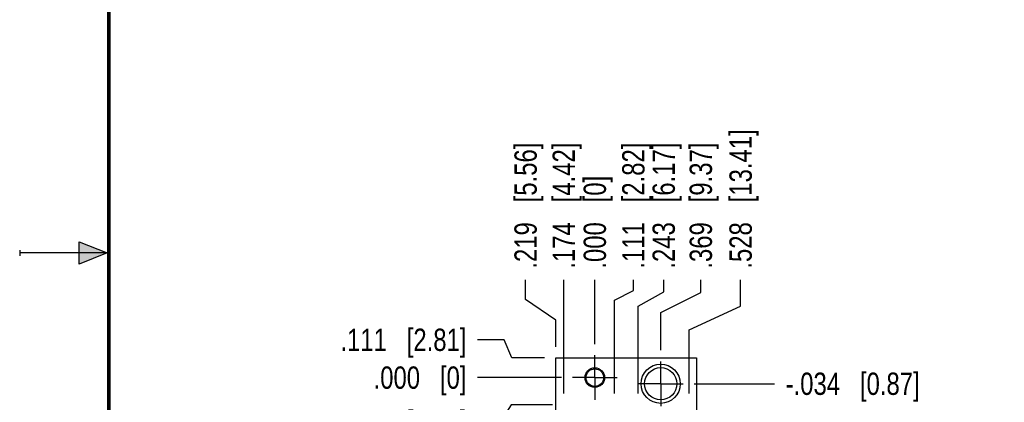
# Model space of a CAD drawing. Header units: inches. Extents: x 0 to 22, y 0 to 17.
# Tile 4 of 14: x 0 to 5.5, y 7.7 to 9.8. Entities that reach past the tile are written whole.
import ezdxf

# ---------------------------------------------------------------- set-up
doc = ezdxf.new("R2010")
doc.units = ezdxf.units.IN
doc.header["$LTSCALE"] = 1.21
doc.header["$MEASUREMENT"] = 0
doc.linetypes.add('CENTER', pattern=[0.6, 0.375, -0.075, 0.075, -0.075])
doc.layers.get('0').update_dxf_attribs({"linetype": 'CONTINUOUS'})
doc.layers.add('DEFAULT_1', color=7, linetype='CENTER')
doc.layers.add('DIMENSIONS', color=7, linetype='CONTINUOUS')
doc.styles.get("Standard").update_dxf_attribs({"font": 'txt', "width": 0.8})
doc.dimstyles.new('DIMSTYLE_2', dxfattribs={"dimtxt": 0.125, "dimasz": 0.18, "dimexe": 0.18, "dimexo": 0.0625, "dimgap": 0.09, "dimtad": 0, "dimtih": 1, "dimtoh": 1, "dimdec": 3, "dimzin": 4, "dimdsep": 46, "dimtxsty": 'STANDARD', "dimblk": '_FILLED', "dimblk1": '_FILLED', "dimblk2": '_FILLED', "dimcen": 0.09, "dimadec": 0, "dimazin": 0, "dimtp": 0.01, "dimtm": 0.01, "dimtfac": 1, "dimtdec": 3, "dimtofl": 0, "dimtmove": 0, "dimatfit": 3, "dimldrblk": '_FILLED', "dimfxl": 1, "dimtolj": 1, "dimtzin": 4, "dimarcsym": 0})

# ---------------------------------------------------------------- blocks, each defined once
blk = doc.blocks.new('*D4')
at = {"layer": 'DIMENSIONS', "color": 2, "linetype": 'CONTINUOUS'}
for p, q in [((2.7136, 8.0137), (2.5655, 8.0137)), ((2.7562, 7.9123), (2.7136, 8.0137)), ((2.9405, 7.9123), (2.7562, 7.9123))]:
    blk.add_line(p, q, dxfattribs=at)
at = {"layer": 'DIMENSIONS', "color": 2, "linetype": 'CONTINUOUS', "insert": (2.503, 8.0762), "char_height": 0.125, "width": 1.125, "attachment_point": 3, "line_spacing_factor": 0.9}
blk.add_mtext('.111{\\Ftxt.shx;\\W1.000000;\\H0.125000; }[2.81]', dxfattribs=at)
blk = doc.blocks.new('_FILLED')
at = {"color": 0, "linetype": 'BYBLOCK'}
blk.add_solid([(0, 0), (-1, 0.174), (-1, -0.174)], dxfattribs=at)
blk = doc.blocks.new('*D5')
at = {"layer": 'DIMENSIONS', "color": 2, "linetype": 'CONTINUOUS'}
blk.add_line((3.7786, 7.7673), (4.2285, 7.7673), dxfattribs=at)
at = {"layer": 'DIMENSIONS', "color": 2, "linetype": 'CONTINUOUS', "insert": (4.291, 7.8298), "char_height": 0.125, "width": 1.225, "attachment_point": 1, "line_spacing_factor": 0.9}
blk.add_mtext('-.034{\\Ftxt.shx;\\W1.000000;\\H0.125000; }[0.87]', dxfattribs=at)
blk = doc.blocks.new('*D6')
at = {"layer": 'DIMENSIONS', "color": 2, "linetype": 'CONTINUOUS'}
blk.add_line((3.0034, 4.1913), (2.5655, 4.1913), dxfattribs=at)
at = {"layer": 'DIMENSIONS', "color": 2, "linetype": 'CONTINUOUS', "insert": (2.503, 4.2538), "char_height": 0.125, "width": 1.325, "attachment_point": 3, "line_spacing_factor": 0.9}
blk.add_mtext('-3.610{\\Ftxt.shx;\\W1.000000;\\H0.125000; }[91.7]', dxfattribs=at)
blk = doc.blocks.new('*D7')
at = {"layer": 'DIMENSIONS', "color": 2, "linetype": 'CONTINUOUS'}
blk.add_line((3.4684, 3.9327), (2.5655, 3.9327), dxfattribs=at)
at = {"layer": 'DIMENSIONS', "color": 2, "linetype": 'CONTINUOUS', "insert": (2.503, 3.9952), "char_height": 0.125, "width": 1.425, "attachment_point": 3, "line_spacing_factor": 0.9}
blk.add_mtext('-3.869{\\Ftxt.shx;\\W1.000000;\\H0.125000; }[98.27]', dxfattribs=at)
blk = doc.blocks.new('*D8')
at = {"layer": 'DIMENSIONS', "color": 2, "linetype": 'CONTINUOUS'}
for p, q in [((2.7542, 7.6493), (2.6942, 7.5551)), ((2.9855, 7.6493), (2.7542, 7.6493)), ((2.6942, 7.5551), (2.5655, 7.5551))]:
    blk.add_line(p, q, dxfattribs=at)
at = {"layer": 'DIMENSIONS', "color": 2, "linetype": 'CONTINUOUS', "insert": (2.503, 7.6176), "char_height": 0.125, "width": 1.225, "attachment_point": 3, "line_spacing_factor": 0.9}
blk.add_mtext('-.152{\\Ftxt.shx;\\W1.000000;\\H0.125000; }[3.87]', dxfattribs=at)
blk = doc.blocks.new('*D9')
at = {"layer": 'DIMENSIONS', "color": 2, "linetype": 'CONTINUOUS'}
blk.add_line((2.9855, 4.9218), (2.5655, 4.9218), dxfattribs=at)
at = {"layer": 'DIMENSIONS', "color": 2, "linetype": 'CONTINUOUS', "insert": (2.503, 4.9843), "char_height": 0.125, "width": 1.425, "attachment_point": 3, "line_spacing_factor": 0.9}
blk.add_mtext('-2.880{\\Ftxt.shx;\\W1.000000;\\H0.125000; }[73.15]', dxfattribs=at)
blk = doc.blocks.new('*D10')
at = {"layer": 'DIMENSIONS', "color": 2, "linetype": 'CONTINUOUS'}
blk.add_line((3.0344, 7.8017), (2.5655, 7.8017), dxfattribs=at)
at = {"layer": 'DIMENSIONS', "color": 2, "linetype": 'CONTINUOUS', "insert": (2.503, 7.8642), "char_height": 0.125, "width": 0.825, "attachment_point": 3, "line_spacing_factor": 0.9}
blk.add_mtext('.000{\\Ftxt.shx;\\W1.000000;\\H0.125000; }[0]', dxfattribs=at)
blk = doc.blocks.new('*D11')
at = {"layer": 'DIMENSIONS', "color": 2, "linetype": 'CONTINUOUS'}
for p, q in [((2.8341, 8.2391), (2.8341, 8.3498)), ((3.003, 8.1242), (2.8341, 8.2391)), ((3.003, 7.9748), (3.003, 8.1242))]:
    blk.add_line(p, q, dxfattribs=at)
at = {"layer": 'DIMENSIONS', "color": 2, "linetype": 'CONTINUOUS', "insert": (2.7716, 8.4123), "char_height": 0.125, "width": 1.125, "attachment_point": 1, "rotation": 90, "line_spacing_factor": 0.9}
blk.add_mtext('.219{\\Ftxt.shx;\\W1.000000;\\H0.125000; }[5.56]', dxfattribs=at)
blk = doc.blocks.new('*D12')
at = {"layer": 'DIMENSIONS', "color": 2, "linetype": 'CONTINUOUS'}
for p, q in [((3.8158, 8.2779), (3.8158, 8.3498)), ((3.591, 8.1673), (3.8158, 8.2779)), ((3.591, 7.9549), (3.591, 8.1673))]:
    blk.add_line(p, q, dxfattribs=at)
at = {"layer": 'DIMENSIONS', "color": 2, "linetype": 'CONTINUOUS', "insert": (3.7533, 8.4123), "char_height": 0.125, "width": 1.125, "attachment_point": 1, "rotation": 90, "line_spacing_factor": 0.9}
blk.add_mtext('.369{\\Ftxt.shx;\\W1.000000;\\H0.125000; }[9.37]', dxfattribs=at)
blk = doc.blocks.new('*D13')
at = {"layer": 'DIMENSIONS', "color": 2, "linetype": 'CONTINUOUS'}
blk.add_line((3.656, 3.7451), (3.656, 3.3788), dxfattribs=at)
at = {"layer": 'DIMENSIONS', "color": 2, "linetype": 'CONTINUOUS', "insert": (3.5935, 3.3163), "char_height": 0.125, "width": 1.225, "attachment_point": 3, "rotation": 90, "line_spacing_factor": 0.9}
blk.add_mtext('.434{\\Ftxt.shx;\\W1.000000;\\H0.125000; }[11.02]', dxfattribs=at)
blk = doc.blocks.new('*D14')
at = {"layer": 'DIMENSIONS', "color": 2, "linetype": 'CONTINUOUS'}
blk.add_line((3.191, 4.0037), (3.191, 3.3788), dxfattribs=at)
at = {"layer": 'DIMENSIONS', "color": 2, "linetype": 'CONTINUOUS', "insert": (3.1285, 3.3163), "char_height": 0.125, "width": 1.125, "attachment_point": 3, "rotation": 90, "line_spacing_factor": 0.9}
blk.add_mtext('.031{\\Ftxt.shx;\\W1.000000;\\H0.125000; }[0.79]', dxfattribs=at)
blk = doc.blocks.new('*D15')
at = {"layer": 'DIMENSIONS', "color": 2, "linetype": 'CONTINUOUS'}
blk.add_line((3.048, 7.7118), (3.048, 8.3498), dxfattribs=at)
at = {"layer": 'DIMENSIONS', "color": 2, "linetype": 'CONTINUOUS', "insert": (2.9855, 8.4123), "char_height": 0.125, "width": 1.125, "attachment_point": 1, "rotation": 90, "line_spacing_factor": 0.9}
blk.add_mtext('.174{\\Ftxt.shx;\\W1.000000;\\H0.125000; }[4.42]', dxfattribs=at)
blk = doc.blocks.new('*D16')
at = {"layer": 'DIMENSIONS', "color": 2, "linetype": 'CONTINUOUS'}
for p, q in [((3.4378, 8.2892), (3.4378, 8.3498)), ((3.333, 8.2363), (3.4378, 8.2892)), ((3.333, 7.7118), (3.333, 8.2363))]:
    blk.add_line(p, q, dxfattribs=at)
at = {"layer": 'DIMENSIONS', "color": 2, "linetype": 'CONTINUOUS', "insert": (3.3753, 8.4123), "char_height": 0.125, "width": 1.125, "attachment_point": 1, "rotation": 90, "line_spacing_factor": 0.9}
blk.add_mtext('.111{\\Ftxt.shx;\\W1.000000;\\H0.125000; }[2.82]', dxfattribs=at)
blk = doc.blocks.new('*D17')
at = {"layer": 'DIMENSIONS', "color": 2, "linetype": 'CONTINUOUS'}
for p, q in [((3.6079, 8.2816), (3.6079, 8.3498)), ((3.465, 8.2013), (3.6079, 8.2816)), ((3.465, 7.7118), (3.465, 8.2013))]:
    blk.add_line(p, q, dxfattribs=at)
at = {"layer": 'DIMENSIONS', "color": 2, "linetype": 'CONTINUOUS', "insert": (3.5454, 8.4123), "char_height": 0.125, "width": 1.125, "attachment_point": 1, "rotation": 90, "line_spacing_factor": 0.9}
blk.add_mtext('.243{\\Ftxt.shx;\\W1.000000;\\H0.125000; }[6.17]', dxfattribs=at)
blk = doc.blocks.new('*D18')
at = {"layer": 'DIMENSIONS', "color": 2, "linetype": 'CONTINUOUS'}
for p, q in [((4.0388, 8.2023), (4.0388, 8.3498)), ((3.75, 8.069), (4.0388, 8.2023)), ((3.75, 7.7118), (3.75, 8.069))]:
    blk.add_line(p, q, dxfattribs=at)
at = {"layer": 'DIMENSIONS', "color": 2, "linetype": 'CONTINUOUS', "insert": (3.9763, 8.4123), "char_height": 0.125, "width": 1.225, "attachment_point": 1, "rotation": 90, "line_spacing_factor": 0.9}
blk.add_mtext('.528{\\Ftxt.shx;\\W1.000000;\\H0.125000; }[13.41]', dxfattribs=at)
blk = doc.blocks.new('*D19')
at = {"layer": 'DIMENSIONS', "color": 2, "linetype": 'CONTINUOUS'}
blk.add_line((3.222, 7.9893), (3.222, 8.3498), dxfattribs=at)
at = {"layer": 'DIMENSIONS', "color": 2, "linetype": 'CONTINUOUS', "insert": (3.1595, 8.4123), "char_height": 0.125, "width": 0.825, "attachment_point": 1, "rotation": 90, "line_spacing_factor": 0.9}
blk.add_mtext('.000{\\Ftxt.shx;\\W1.000000;\\H0.125000; }[0]', dxfattribs=at)

msp = doc.modelspace()

# ---------------------------------------------------------------- hatches: boundary and pattern name
at = {"linetype": 'CONTINUOUS'}
msp.add_hatch(color=2, dxfattribs=at).paths.add_polyline_path([(0.3337, 8.5625), (0.49, 8.5), (0.3337, 8.4375)])

# ---------------------------------------------------------------- linework, layer by layer
at = {"color": 2, "linetype": 'CONTINUOUS'}
for p, q in [((0.3337, 8.4375), (0.3337, 8.5625)), ((0.3337, 8.5625), (0.49, 8.5)), ((0, 8.515), (0, 8.485)), ((0.49, 8.5), (0, 8.5)), ((0.49, 8.5), (0.3337, 8.4375))]:
    msp.add_line(p, q, dxfattribs=at)
at = {"color": 7, "linetype": 'CONTINUOUS'}
for p, q in [((3.003, 4.0573), (3.003, 7.9123)), ((3.003, 7.9123), (3.791, 7.9123)), ((3.791, 7.9123), (3.791, 3.8163))]:
    msp.add_line(p, q, dxfattribs=at)
at = {"color": 7, "linetype": 'CONTINUOUS', "const_width": 0.02}
msp.add_lwpolyline([(0.5, 16.5), (0.5, 0.5)], dxfattribs=at)
at = {"color": 7, "linetype": 'CONTINUOUS'}
for centre, radius in [((3.222, 7.8017), 0.055), ((3.222, 7.8017), 0.0492), ((3.591, 7.7673), 0.11), ((3.591, 7.7673), 0.0902)]:
    msp.add_circle(centre, radius, dxfattribs=at)
at = {"layer": 'DEFAULT_1', "color": 7, "linetype": 'CENTER'}
for p, q in [((3.222, 7.8017), (3.222, 7.9268)), ((3.591, 7.7673), (3.591, 7.8924)), ((3.222, 7.8017), (3.0969, 7.8017)), ((3.222, 7.8017), (3.222, 7.6766)), ((3.222, 7.8017), (3.3471, 7.8017)), ((3.591, 7.7673), (3.4659, 7.7673)), ((3.591, 7.7673), (3.591, 7.6422)), ((3.591, 7.7673), (3.7161, 7.7673))]:
    msp.add_line(p, q, dxfattribs=at)

# ---------------------------------------------------------------- dimensions: what is measured, and where the dimension line sits
at = {"layer": 'DIMENSIONS', "color": 2, "linetype": 'CONTINUOUS'}
for feature_location, offset, dtype, origin, picture, middle in [((3.75, 7.7118), (0.2887, 0.638), 0, (3.222, 7.9268), '*D18', (4.0388, 9.0248)), ((3.003, 7.9748), (-0.1689, 0.375), 0, (3.222, 7.9268), '*D11', (2.8341, 8.9748)), ((3.048, 7.7118), (0, 0.638), 1, (3.222, 7.9268), '*D15', (3.048, 8.9748)), ((3.591, 7.9549), (0.2248, 0.3949), 0, (3.222, 7.9268), '*D12', (3.8158, 8.9748)), ((3.333, 7.7118), (0.1048, 0.638), 0, (3.222, 7.9268), '*D16', (3.4378, 8.9748)), ((3.465, 7.7118), (0.1429, 0.638), 0, (3.222, 7.9268), '*D17', (3.6079, 8.9748)), ((3.222034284, 7.9892652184), (0, 0.36054), 1, (3.222034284, 7.9267652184), '*D19', (3.222034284, 8.8248052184)), ((2.9405, 7.9123), (-0.375, 0.1014), 0, (3.0969, 7.8017), '*D4', (1.6905, 8.0137)), ((3.034434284, 7.8016652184), (-0.4689, 0), 0, (3.096934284, 7.8016652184), '*D10', (1.840534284, 7.8016652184)), ((3.191, 4.0037), (0, -0.6249), 1, (3.222, 7.8017), '*D14', (3.3031, 2.5303)), ((3.656, 3.7451), (0, -0.3663), 1, (3.222, 7.8017), '*D13', (3.7905, 2.4803))]:
    dim = msp.add_ordinate_dim(feature_location=feature_location, offset=offset, dtype=dtype, origin=origin, dimstyle='DIMSTYLE_2', dxfattribs=at)
    dim.commit()
    dim.dimension.update_dxf_attribs({"geometry": picture, "text_midpoint": middle})
for feature_location, offset, origin, picture, middle in [((3.7786, 7.7673), (0.4499, 0), (3.222, 7.8017), '*D5', (4.9035, 7.7673)), ((3.4684, 3.9327), (-0.9029, 0), (3.0969, 7.8017), '*D7', (1.5405, 3.9327)), ((2.9855, 4.9218), (-0.42, 0), (3.0969, 7.8017), '*D9', (1.5405, 4.9218)), ((3.0034, 4.1913), (-0.4379, 0), (3.0969, 7.8017), '*D6', (1.5905, 4.1913)), ((2.9855, 7.6493), (-0.42, -0.0942), (3.0969, 7.8017), '*D8', (1.6905, 7.5551))]:
    dim = msp.add_ordinate_dim(feature_location=feature_location, offset=offset, dtype=0, origin=origin, text='-<>', dimstyle='DIMSTYLE_2', dxfattribs=at)
    dim.commit()
    dim.dimension.update_dxf_attribs({"geometry": picture, "text_midpoint": middle})

doc.saveas('drawing.dxf')
